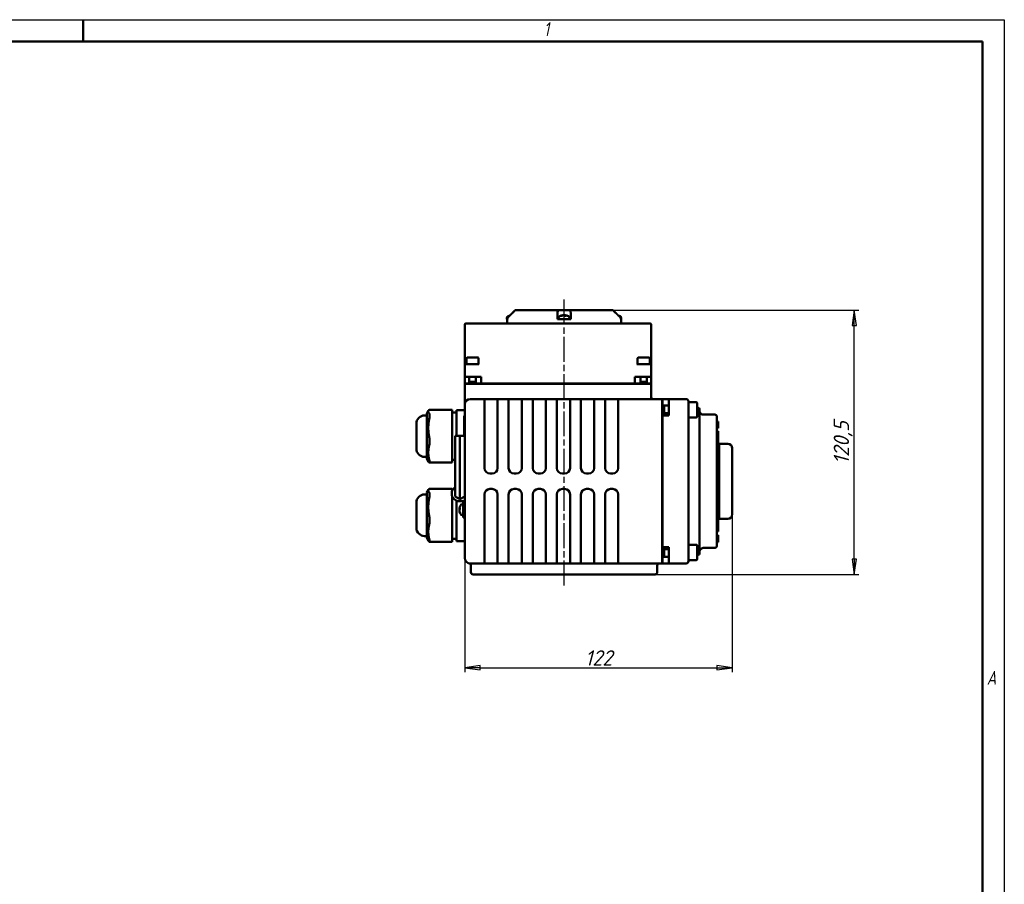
# Model space of a CAD drawing. Header units: millimetres. Extents: x -2878 to 5817, y -195 to 746.
# Tile 5 of 7: x 391 to 840, y 200 to 594. Entities that reach past the tile are written whole.
import ezdxf

# ---------------------------------------------------------------- set-up
doc = ezdxf.new("R2010")
doc.units = ezdxf.units.MM
doc.header["$LTSCALE"] = 2
doc.linetypes.add('CHAIN', pattern=[0.7087, 0.4724, -0.0591, 0.1181, -0.0591])
for name, color, linetype, lineweight in [('Видимый контур (ГОСТ)', 7, 'Continuous', 50), ('Кромка (ГОСТ)', 7, 'Continuous', 50), ('Линия резьбы (ГОСТ)', 7, 'Continuous', 25), ('Осевая линия (ГОСТ)', 7, 'Continuous', 25), ('Размер (ГОСТ)', 7, 'Continuous', 25)]:
    doc.layers.add(name, color=color, linetype=linetype, lineweight=lineweight)
doc.styles.add('Альтернативный текст (ГОСТ)', font='arial.ttf', dxfattribs={"width": 0.8})
doc.styles.add('Обычный текст (ГОСТ)', font='GOST Common Italic.ttf')
doc.dimstyles.new('Обычный (ГОСТ)', dxfattribs={"dimscale": 2, "dimtxt": 3.5, "dimasz": 3.5, "dimexe": 1, "dimexo": 0, "dimgap": 0.5, "dimtad": 1, "dimtxsty": 'Обычный текст (ГОСТ)', "dimblk": 'Filled-1', "dimcen": 0.09, "dimdle": 15, "dimclrd": 256, "dimclre": 256, "dimclrt": 256, "dimazin": 2, "dimtfac": 0.714286, "dimtdec": 3, "dimtmove": 0, "dimatfit": 3, "dimfxl": 1, "dimtolj": 1, "dimlwd": 25, "dimlwe": 25, "dimarcsym": 0})

# ---------------------------------------------------------------- blocks, each defined once
blk = doc.blocks.new('Рамки ГОСТ - Рамка')
at = {"layer": 'Кромка (ГОСТ)', "lineweight": 25}
for p, q in [((0, 297), (420, 297)), ((420, 297), (420, 0))]:
    blk.add_line(p, q, dxfattribs=at)
at = {"layer": 'Кромка (ГОСТ)'}
for p, q in [((210, 292), (210, 297)), ((415, 292), (20, 292)), ((415, 5), (415, 292))]:
    blk.add_line(p, q, dxfattribs=at)
at = {"layer": 'Кромка (ГОСТ)', "char_height": 3.17, "attachment_point": 1, "style": 'Альтернативный текст (ГОСТ)'}
for s, insert, width in [('\\fGOST Common|b0|i1;{\\H3.1700;1}', (315.02, 296.44), 5.2327), ('\\fGOST Common|b0|i1;{\\H3.1700;A}', (416, 148.5), 5.0704)]:
    blk.add_mtext(s, dxfattribs=dict(at, insert=insert, width=width))
blk = doc.blocks.new('Filled-1')
at = {"color": 0}
for p, q in [((0, 0), (-1, 0.143)), ((-1, 0.143), (-1, -0.143)), ((-1, 0), (0, 0)), ((-1, -0.143), (0, 0))]:
    blk.add_line(p, q, dxfattribs=at)
at = {"color": 0, "flags": 128}
blk.add_lwpolyline([(-1, -0.143), (0, 0), (-1, 0.143), (-1, -0.143)], dxfattribs=at)
at = {"color": 0}
blk.add_solid([(-1, -0.143), (0, 0), (-1, 0.143), (-1, -0.143)], dxfattribs=at)
blk = doc.blocks.new('*D11')
at = {"layer": 'Defpoints', "color": 0, "linetype": 'Continuous', "transparency": 16777216}
for p in [(715.95, 368.39), (593.95, 348.47), (715.95, 298.39)]:
    blk.add_point(p, dxfattribs=at)
at = {"layer": 'Размер (ГОСТ)', "linetype": 'Continuous', "lineweight": 25, "transparency": 16777216}
for p, q in [((715.95, 368.39), (715.95, 296.39)), ((593.95, 348.47), (593.95, 296.39)), ((600.95, 298.39), (708.95, 298.39))]:
    blk.add_line(p, q, dxfattribs=at)
at = {"layer": 'Размер (ГОСТ)', "linetype": 'Continuous', "lineweight": 25, "transparency": 16777216, "xscale": 7, "yscale": 7, "zscale": 7, "rotation": 180}
blk.add_blockref('Filled-1', (593.95, 298.39), dxfattribs=at)
at = {"layer": 'Размер (ГОСТ)', "linetype": 'Continuous', "lineweight": 25, "transparency": 16777216, "xscale": 7, "yscale": 7, "zscale": 7}
blk.add_blockref('Filled-1', (715.95, 298.39), dxfattribs=at)
at = {"layer": 'Размер (ГОСТ)', "linetype": 'Continuous', "lineweight": 25, "transparency": 16777216, "insert": (648.77, 306.39), "char_height": 7, "attachment_point": 1, "style": 'Обычный текст (ГОСТ)'}
blk.add_mtext('\\A1;122', dxfattribs=at)
blk = doc.blocks.new('*D12')
at = {"layer": 'Defpoints', "color": 0, "linetype": 'Continuous', "transparency": 16777216}
for p in [(661.59, 461.47), (771.59, 461.47), (680.76, 340.97)]:
    blk.add_point(p, dxfattribs=at)
at = {"layer": 'Размер (ГОСТ)', "linetype": 'Continuous', "lineweight": 25, "transparency": 16777216}
for p, q in [((661.59, 461.47), (773.59, 461.47)), ((771.59, 347.97), (771.59, 454.47)), ((680.76, 340.97), (773.59, 340.97))]:
    blk.add_line(p, q, dxfattribs=at)
at = {"layer": 'Размер (ГОСТ)', "linetype": 'Continuous', "lineweight": 25, "transparency": 16777216, "xscale": 7, "yscale": 7, "zscale": 7}
for p, rotation in [((771.59, 461.47), 90), ((771.59, 340.97), 270)]:
    blk.add_blockref('Filled-1', p, dxfattribs=dict(at, rotation=rotation))
at = {"layer": 'Размер (ГОСТ)', "linetype": 'Continuous', "lineweight": 25, "transparency": 16777216, "insert": (762.19, 391.26), "char_height": 7, "attachment_point": 1, "rotation": 90, "style": 'Обычный текст (ГОСТ)'}
blk.add_mtext('\\A1;120,5', dxfattribs=at)

msp = doc.modelspace()

# ---------------------------------------------------------------- linework, layer by layer
at = {"layer": 'Видимый контур (ГОСТ)'}
for p, q in [((614.443, 458.98), (614.31, 458.98)), ((616.921, 461.473), (616.921, 461.473)), ((616.921, 461.473), (636.531, 461.473)), ((636.258, 457.559), (636.258, 458.266)), ((636.531, 461.473), (641.984, 461.473)), ((638.178, 458.98), (637.878, 458.98)), ((638.828, 459.201), (638.831, 459.17)), ((639.65, 459.201), (639.631, 458.986)), ((640.198, 458.98), (639.639, 458.98)), ((641.984, 461.473), (661.59, 461.473)), ((642.258, 458.266), (642.258, 457.559)), ((593.951, 454.973), (593.951, 437.873)), ((601.936, 455.473), (594.451, 455.473)), ((670.967, 455.473), (601.936, 455.473)), ((613.17, 457.873), (613.17, 457.473)), ((613.17, 457.473), (613.264, 457.473)), ((613.255, 455.473), (613.255, 457.473)), ((613.264, 457.473), (613.429, 457.473)), ((613.429, 457.559), (613.429, 457.473)), ((636.258, 457.473), (636.258, 457.559)), ((636.258, 457.473), (638.559, 457.473)), ((636.739, 457.873), (636.739, 457.473)), ((638.559, 457.473), (639.916, 457.473)), ((639.916, 457.473), (642.258, 457.473)), ((641.739, 457.873), (641.739, 457.473)), ((642.258, 457.559), (642.258, 457.473)), ((665.082, 457.473), (665.082, 457.559)), ((665.082, 457.473), (665.245, 457.473)), ((665.245, 457.473), (665.34, 457.473)), ((665.255, 455.473), (665.255, 457.473)), ((665.34, 457.873), (665.34, 457.473)), ((678.451, 455.473), (670.967, 455.473)), ((678.951, 437.873), (678.951, 454.973)), ((593.951, 437.873), (593.951, 436.373)), ((593.951, 436.373), (593.951, 431.073)), ((594.451, 436.873), (594.951, 436.873)), ((594.777, 439.573), (594.777, 436.873)), ((596.528, 436.873), (594.951, 436.873)), ((595.077, 439.873), (599.977, 439.873)), ((596.528, 436.873), (598.525, 436.873)), ((600.432, 436.873), (598.525, 436.873)), ((600.277, 439.573), (600.277, 437.024)), ((674.528, 436.873), (672.471, 436.873)), ((672.777, 439.573), (672.777, 436.953)), ((673.077, 439.873), (677.977, 439.873)), ((674.528, 436.873), (676.525, 436.873)), ((677.951, 436.873), (676.525, 436.873)), ((677.951, 436.873), (678.451, 436.873)), ((678.277, 439.573), (678.277, 436.873)), ((678.951, 436.373), (678.951, 437.873)), ((678.951, 431.073), (678.951, 436.373)), ((594.951, 431.073), (593.951, 431.073)), ((593.951, 428.073), (593.951, 431.073)), ((594.951, 431.073), (601.451, 431.073)), ((596.027, 431.073), (596.027, 427.973)), ((599.027, 431.073), (599.027, 427.973)), ((601.451, 428.073), (601.451, 431.073)), ((671.451, 428.073), (671.451, 431.073)), ((671.451, 431.073), (677.951, 431.073)), ((674.027, 431.073), (674.027, 427.973)), ((677.027, 431.073), (677.027, 427.973)), ((678.951, 431.073), (677.951, 431.073)), ((678.951, 428.073), (678.951, 431.073)), ((593.951, 428.073), (596.027, 428.073)), ((593.951, 427.973), (677.951, 427.973)), ((593.951, 418.473), (593.951, 427.973)), ((596.027, 428.873), (599.027, 428.873)), ((599.027, 428.073), (601.451, 428.073)), ((601.451, 428.073), (671.451, 428.073)), ((623.196, 427.973), (623.196, 428.073)), ((657.682, 427.973), (657.682, 428.073)), ((671.451, 428.073), (674.027, 428.073)), ((674.027, 428.873), (677.027, 428.873)), ((677.027, 428.073), (678.951, 428.073)), ((677.951, 427.973), (678.951, 427.973)), ((678.951, 421.973), (678.951, 427.973)), ((593.951, 418.473), (593.951, 401.937)), ((602.951, 420.973), (596.451, 420.973)), ((602.951, 420.973), (608.951, 420.973)), ((602.951, 420.973), (602.951, 420.241)), ((602.951, 403.705), (602.951, 420.241)), ((613.951, 420.973), (608.951, 420.973)), ((608.951, 420.241), (608.951, 420.973)), ((608.951, 420.241), (608.951, 403.705)), ((613.951, 420.973), (619.951, 420.973)), ((613.951, 420.973), (613.951, 420.241)), ((613.951, 403.705), (613.951, 420.241)), ((624.951, 420.973), (619.951, 420.973)), ((619.951, 420.241), (619.951, 420.973)), ((619.951, 420.241), (619.951, 403.705)), ((624.951, 420.973), (630.951, 420.973)), ((624.951, 420.973), (624.951, 420.241)), ((624.951, 403.705), (624.951, 420.241)), ((635.951, 420.973), (630.951, 420.973)), ((630.951, 420.241), (630.951, 420.973)), ((630.951, 420.241), (630.951, 403.705)), ((635.951, 420.973), (641.951, 420.973)), ((635.951, 420.973), (635.951, 420.241)), ((635.951, 403.705), (635.951, 420.241)), ((646.951, 420.973), (641.951, 420.973)), ((641.951, 420.241), (641.951, 420.973)), ((641.951, 420.241), (641.951, 403.705)), ((646.951, 420.973), (652.951, 420.973)), ((646.951, 420.973), (646.951, 420.241)), ((646.951, 403.705), (646.951, 420.241)), ((657.951, 420.973), (652.951, 420.973)), ((652.951, 420.241), (652.951, 420.973)), ((652.951, 420.241), (652.951, 403.705)), ((663.951, 420.973), (657.951, 420.973)), ((657.951, 420.973), (657.951, 420.241)), ((657.951, 403.705), (657.951, 420.241)), ((683.951, 420.973), (663.951, 420.973)), ((663.951, 418.473), (663.951, 420.973)), ((663.951, 418.473), (663.951, 389.473)), ((683.951, 420.973), (683.951, 418.473)), ((683.951, 418.473), (683.951, 348.473)), ((687.051, 418.016), (683.951, 418.016)), ((684.051, 420.973), (687.051, 420.973)), ((684.051, 420.973), (684.051, 418.016)), ((684.951, 418.016), (684.951, 414.47)), ((687.051, 418.473), (687.051, 420.973)), ((694.951, 420.973), (687.051, 420.973)), ((687.051, 418.473), (687.051, 413.473)), ((695.951, 419.973), (695.951, 418.473)), ((699.551, 419.516), (695.951, 419.516)), ((695.951, 348.473), (695.951, 418.473)), ((699.951, 419.116), (699.951, 412.916)), ((576.614, 413.508), (575.664, 413.508)), ((576.614, 414.334), (577.428, 415.691)), ((576.614, 414.334), (576.614, 393.718)), ((588.251, 416.092), (577.826, 416.092)), ((588.251, 416.092), (588.251, 416.005)), ((588.251, 414.536), (588.251, 416.005)), ((590.151, 414.787), (588.251, 414.787)), ((588.251, 414.536), (588.251, 411.424)), ((590.151, 415.903), (590.151, 415.894)), ((593.951, 415.903), (590.151, 415.903)), ((590.151, 415.417), (590.151, 415.894)), ((590.151, 415.417), (590.151, 412.799)), ((593.751, 404.177), (593.751, 413.323)), ((593.951, 413.323), (593.751, 413.323)), ((684.051, 414.016), (683.951, 414.016)), ((684.051, 414.47), (684.051, 413.473)), ((687.051, 414.47), (684.051, 414.47)), ((684.051, 413.473), (687.051, 413.473)), ((684.051, 413.473), (684.051, 353.473)), ((700.451, 416.973), (699.951, 416.973)), ((700.951, 416.473), (700.951, 416.044)), ((700.951, 410.54), (700.951, 416.044)), ((707.951, 413.862), (702.951, 413.862)), ((571.864, 398.345), (571.864, 409.708)), ((588.251, 404.108), (588.251, 411.424)), ((590.151, 405.672), (590.151, 412.799)), ((593.651, 408.352), (593.651, 410.254)), ((593.651, 410.254), (593.751, 410.254)), ((699.551, 412.516), (695.951, 412.516)), ((700.951, 410.54), (700.951, 410.045)), ((700.951, 356.901), (700.951, 410.045)), ((708.951, 412.862), (708.951, 412.673)), ((708.951, 392.302), (708.951, 412.673)), ((708.951, 410.766), (709.451, 410.766)), ((708.951, 410.756), (709.451, 410.756)), ((709.451, 410.766), (709.451, 410.756)), ((709.451, 410.756), (709.451, 410.343)), ((709.451, 410.343), (709.451, 409.2)), ((709.451, 409.2), (709.451, 408.043)), ((589.565, 404.176), (591.758, 404.188)), ((589.565, 388.238), (589.565, 404.176)), ((590.151, 405.672), (590.151, 404.179)), ((591.758, 404.188), (593.951, 404.176)), ((591.758, 388.25), (591.758, 404.188)), ((593.651, 407.423), (593.651, 408.352)), ((593.651, 407.142), (593.651, 407.423)), ((593.651, 407.142), (593.751, 407.142)), ((593.751, 405.315), (593.651, 405.315)), ((593.651, 405.315), (593.651, 404.806)), ((593.651, 404.806), (593.651, 404.334)), ((593.751, 404.334), (593.651, 404.334)), ((593.651, 404.334), (593.651, 404.326)), ((593.751, 404.326), (593.651, 404.326)), ((593.651, 404.326), (593.651, 404.177)), ((683.951, 404.886), (684.051, 404.886)), ((708.951, 407.649), (709.451, 407.649)), ((708.951, 407.639), (709.451, 407.639)), ((708.951, 406.315), (709.451, 406.315)), ((708.951, 404.226), (709.451, 404.226)), ((709.451, 408.043), (709.451, 407.649)), ((709.451, 407.649), (709.451, 407.639)), ((709.451, 404.226), (709.451, 406.315)), ((709.451, 404.226), (709.451, 402.618)), ((588.251, 404.108), (588.251, 399.445)), ((593.951, 401.937), (593.951, 365.008)), ((602.951, 403.705), (602.951, 401.937)), ((602.951, 389.473), (602.951, 401.937)), ((608.951, 401.937), (608.951, 403.705)), ((608.951, 401.937), (608.951, 389.473)), ((613.951, 403.705), (613.951, 401.937)), ((613.951, 389.473), (613.951, 401.937)), ((619.951, 401.937), (619.951, 403.705)), ((619.951, 401.937), (619.951, 389.473)), ((624.951, 403.705), (624.951, 401.937)), ((624.951, 389.473), (624.951, 401.937)), ((630.951, 401.937), (630.951, 403.705)), ((630.951, 401.937), (630.951, 389.473)), ((635.951, 403.705), (635.951, 401.937)), ((635.951, 389.473), (635.951, 401.937)), ((641.951, 401.937), (641.951, 403.705)), ((641.951, 401.937), (641.951, 389.473)), ((646.951, 403.705), (646.951, 401.937)), ((646.951, 389.473), (646.951, 401.937)), ((652.951, 401.937), (652.951, 403.705)), ((652.951, 401.937), (652.951, 389.473)), ((657.951, 403.705), (657.951, 401.937)), ((657.951, 389.473), (657.951, 401.937)), ((708.951, 402.618), (709.451, 402.618)), ((708.951, 402.475), (709.451, 402.475)), ((709.451, 402.618), (709.451, 402.475)), ((709.451, 397.774), (709.451, 402.475)), ((709.951, 394.774), (709.951, 400.558)), ((709.951, 400.558), (713.951, 400.558)), ((588.251, 393.598), (588.251, 399.445)), ((708.951, 397.774), (709.451, 397.774)), ((709.451, 399.475), (709.951, 399.475)), ((709.451, 369.172), (709.451, 397.774)), ((715.951, 398.558), (715.951, 368.388)), ((576.614, 394.545), (575.664, 394.545)), ((576.614, 393.718), (577.428, 392.361)), ((588.251, 391.961), (577.826, 391.961)), ((588.251, 393.598), (588.251, 391.961)), ((589.565, 393.266), (588.251, 393.266)), ((708.951, 374.644), (708.951, 392.302)), ((709.451, 394.774), (709.951, 394.774)), ((709.951, 372.172), (709.951, 394.774)), ((589.565, 388.238), (589.565, 376.573)), ((591.758, 388.25), (591.758, 375.306)), ((606.451, 386.973), (605.451, 386.973)), ((617.451, 386.973), (616.451, 386.973)), ((628.451, 386.973), (627.451, 386.973)), ((639.451, 386.973), (638.451, 386.973)), ((650.451, 386.973), (649.451, 386.973)), ((661.451, 386.973), (660.451, 386.973)), ((576.614, 377.445), (575.664, 377.445)), ((576.614, 378.271), (577.428, 379.628)), ((576.614, 378.271), (576.614, 357.655)), ((588.251, 380.029), (577.826, 380.029)), ((588.001, 377.808), (588.001, 377.896)), ((588.251, 380.029), (588.251, 379.942)), ((588.251, 379.181), (588.251, 379.942)), ((602.951, 365.008), (602.951, 377.473)), ((605.451, 379.973), (606.451, 379.973)), ((608.951, 377.473), (608.951, 365.008)), ((613.951, 365.008), (613.951, 377.473)), ((616.451, 379.973), (617.451, 379.973)), ((619.951, 377.473), (619.951, 365.008)), ((624.951, 365.008), (624.951, 377.473)), ((627.451, 379.973), (628.451, 379.973)), ((630.951, 377.473), (630.951, 365.008)), ((635.951, 365.008), (635.951, 377.473)), ((638.451, 379.973), (639.451, 379.973)), ((641.951, 377.473), (641.951, 365.008)), ((646.951, 365.008), (646.951, 377.473)), ((649.451, 379.973), (650.451, 379.973)), ((652.951, 377.473), (652.951, 365.008)), ((657.951, 365.008), (657.951, 377.473)), ((660.451, 379.973), (661.451, 379.973)), ((663.951, 377.473), (663.951, 348.473)), ((571.864, 362.282), (571.864, 373.645)), ((588.251, 376.522), (588.251, 375.361)), ((588.251, 368.045), (588.251, 375.361)), ((589.565, 376.573), (591.758, 375.306)), ((590.151, 369.609), (590.151, 374.626)), ((593.951, 374.378), (591.431, 374.378)), ((593.951, 376.573), (591.758, 375.306)), ((592.851, 373.006), (593.251, 373.006)), ((593.251, 370.506), (593.251, 374.378)), ((708.951, 354.273), (708.951, 374.644)), ((590.151, 369.609), (590.151, 364.868)), ((591.526, 370.859), (591.744, 370.84)), ((591.526, 370.152), (591.531, 370.153)), ((591.744, 371.178), (591.744, 370.553)), ((591.744, 369.237), (591.744, 369.091)), ((593.251, 370.506), (593.251, 367.006)), ((708.951, 369.172), (709.451, 369.172)), ((709.451, 372.172), (709.951, 372.172)), ((709.451, 364.471), (709.451, 369.172)), ((709.951, 366.388), (709.951, 372.172)), ((588.251, 368.045), (588.251, 363.382)), ((590.151, 358.219), (590.151, 364.868)), ((592.851, 368.006), (593.251, 368.006)), ((593.951, 367.006), (593.251, 367.006)), ((593.951, 365.008), (593.951, 348.473)), ((602.951, 365.008), (602.951, 363.241)), ((608.951, 363.241), (608.951, 365.008)), ((613.951, 365.008), (613.951, 363.241)), ((619.951, 363.241), (619.951, 365.008)), ((624.951, 365.008), (624.951, 363.241)), ((630.951, 363.241), (630.951, 365.008)), ((635.951, 365.008), (635.951, 363.241)), ((641.951, 363.241), (641.951, 365.008)), ((646.951, 365.008), (646.951, 363.241)), ((652.951, 363.241), (652.951, 365.008)), ((657.951, 365.008), (657.951, 363.241)), ((708.951, 364.471), (709.451, 364.471)), ((708.951, 364.328), (709.451, 364.328)), ((709.451, 367.471), (709.951, 367.471)), ((709.451, 364.471), (709.451, 364.328)), ((709.451, 364.328), (709.451, 362.72)), ((709.951, 366.388), (713.951, 366.388)), ((588.251, 357.535), (588.251, 363.382)), ((602.951, 346.705), (602.951, 363.241)), ((608.951, 363.241), (608.951, 346.705)), ((613.951, 346.705), (613.951, 363.241)), ((619.951, 363.241), (619.951, 346.705)), ((624.951, 346.705), (624.951, 363.241)), ((630.951, 363.241), (630.951, 346.705)), ((635.951, 346.705), (635.951, 363.241)), ((641.951, 363.241), (641.951, 346.705)), ((646.951, 346.705), (646.951, 363.241)), ((652.951, 363.241), (652.951, 346.705)), ((657.951, 346.705), (657.951, 363.241)), ((683.951, 362.06), (684.051, 362.06)), ((708.951, 362.72), (709.451, 362.72)), ((708.951, 360.631), (709.451, 360.631)), ((709.451, 360.631), (709.451, 362.72)), ((576.614, 358.482), (575.664, 358.482)), ((576.614, 357.655), (577.428, 356.298)), ((588.251, 355.898), (577.826, 355.898)), ((588.251, 357.535), (588.251, 355.898)), ((590.151, 357.203), (588.251, 357.203)), ((590.151, 358.219), (590.151, 356.086)), ((593.951, 356.086), (590.151, 356.086)), ((700.951, 356.901), (700.951, 356.406)), ((700.951, 350.902), (700.951, 356.406)), ((708.951, 358.827), (709.451, 358.827)), ((708.951, 358.421), (709.451, 358.421)), ((708.951, 355.701), (709.451, 355.701)), ((709.451, 358.827), (709.451, 358.421)), ((709.451, 358.421), (709.451, 357.264)), ((709.451, 357.264), (709.451, 356.109)), ((709.451, 356.109), (709.451, 355.701)), ((684.051, 353.016), (683.951, 353.016)), ((684.051, 353.473), (684.051, 352.511)), ((684.051, 353.473), (687.051, 353.473)), ((684.051, 352.511), (687.051, 352.511)), ((684.951, 352.511), (684.951, 349.016)), ((687.051, 353.473), (687.051, 348.473)), ((699.551, 354.516), (695.951, 354.516)), ((699.951, 354.116), (699.951, 347.916)), ((700.951, 350.902), (700.951, 350.473)), ((702.951, 353.084), (707.951, 353.084)), ((708.951, 354.273), (708.951, 354.084)), ((596.451, 345.973), (602.951, 345.973)), ((602.951, 346.705), (602.951, 345.973)), ((608.951, 345.986), (602.951, 345.986)), ((608.951, 345.973), (602.951, 345.973)), ((608.951, 345.973), (608.951, 346.705)), ((608.951, 345.973), (613.951, 345.973)), ((613.951, 346.705), (613.951, 345.973)), ((619.951, 345.986), (613.951, 345.986)), ((619.951, 345.973), (613.951, 345.973)), ((619.951, 345.973), (619.951, 346.705)), ((619.951, 345.973), (624.951, 345.973)), ((624.951, 346.705), (624.951, 345.973)), ((630.951, 345.986), (624.951, 345.986)), ((630.951, 345.973), (624.951, 345.973)), ((630.951, 345.973), (630.951, 346.705)), ((630.951, 345.973), (635.951, 345.973)), ((635.951, 346.705), (635.951, 345.973)), ((641.951, 345.986), (635.951, 345.986)), ((641.951, 345.973), (635.951, 345.973)), ((641.951, 345.973), (641.951, 346.705)), ((641.951, 345.973), (646.951, 345.973)), ((646.951, 346.705), (646.951, 345.973)), ((652.951, 345.986), (646.951, 345.986)), ((652.951, 345.973), (646.951, 345.973)), ((652.951, 345.973), (652.951, 346.705)), ((652.951, 345.973), (657.951, 345.973)), ((657.951, 346.705), (657.951, 345.973)), ((663.951, 345.986), (657.951, 345.986)), ((663.951, 345.973), (657.951, 345.973)), ((663.951, 345.973), (663.951, 348.473)), ((663.951, 345.973), (683.951, 345.973)), ((687.051, 349.016), (683.951, 349.016)), ((683.951, 348.473), (683.951, 345.973)), ((684.051, 349.016), (684.051, 345.973)), ((684.051, 345.973), (687.051, 345.973)), ((687.051, 345.973), (687.051, 348.473)), ((687.051, 345.973), (694.951, 345.973)), ((695.951, 348.473), (695.951, 346.973)), ((699.551, 347.516), (695.951, 347.516)), ((699.951, 349.973), (700.451, 349.973)), ((596.755, 345.043), (596.755, 341.973)), ((681.755, 344.973), (681.755, 341.973)), ((680.755, 340.973), (597.755, 340.973))]:
    msp.add_line(p, q, dxfattribs=at)
for centre, radius, start, end in [((614.17, 457.873), 1, 116.26077, 179.99), ((615.67, 454.833), 4.39, 104.93731, 116.26077), ((637.739, 457.873), 1, 116.26077, 179.99), ((639.239, 454.833), 4.39, 96.9847, 116.26077), ((639.239, 454.833), 4.39, 63.73923, 83.0153), ((640.739, 457.873), 1, 0.01, 63.73923), ((662.84, 454.833), 4.39, 63.73923, 75.04998), ((664.34, 457.873), 1, 0.01, 63.73923), ((594.451, 454.973), 0.5, 90, 180), ((678.451, 454.973), 0.5, 0, 90), ((594.451, 436.373), 0.5, 90, 180), ((595.077, 439.573), 0.3, 90, 180), ((599.977, 439.573), 0.3, 0, 90), ((673.077, 439.573), 0.3, 90, 180), ((677.977, 439.573), 0.3, 0, 90), ((678.451, 436.373), 0.5, 0, 90), ((596.451, 418.473), 2.5, 90, 180), ((679.951, 421.973), 1, 180, 270), ((694.951, 419.973), 1, 0, 90), ((699.551, 419.116), 0.4, 0, 90), ((575.664, 409.708), 3.8, 90, 180), ((700.451, 416.473), 0.5, 0, 90), ((707.951, 412.862), 1, 0, 90), ((699.551, 412.916), 0.4, 270, 0), ((713.951, 398.558), 2, 0, 90), ((575.664, 398.345), 3.8, 180, 270), ((605.451, 389.473), 2.5, 180, 270), ((606.451, 389.473), 2.5, 270, 0), ((616.451, 389.473), 2.5, 180, 270), ((617.451, 389.473), 2.5, 270, 0), ((627.451, 389.473), 2.5, 180, 270), ((628.451, 389.473), 2.5, 270, 0), ((638.451, 389.473), 2.5, 180, 270), ((639.451, 389.473), 2.5, 270, 0), ((649.451, 389.473), 2.5, 180, 270), ((650.451, 389.473), 2.5, 270, 0), ((660.451, 389.473), 2.5, 180, 270), ((661.451, 389.473), 2.5, 270, 0), ((575.664, 373.645), 3.8, 90, 180), ((591.431, 377.896), 3.43, 122.9681, 180), ((591.431, 377.808), 3.43, 180, 270), ((605.451, 377.473), 2.5, 90, 180), ((606.451, 377.473), 2.5, 0, 90), ((616.451, 377.473), 2.5, 90, 180), ((617.451, 377.473), 2.5, 0, 90), ((627.451, 377.473), 2.5, 90, 180), ((628.451, 377.473), 2.5, 0, 90), ((638.451, 377.473), 2.5, 90, 180), ((639.451, 377.473), 2.5, 0, 90), ((649.451, 377.473), 2.5, 90, 180), ((650.451, 377.473), 2.5, 0, 90), ((660.451, 377.473), 2.5, 90, 180), ((661.451, 377.473), 2.5, 0, 90), ((592.851, 372.006), 1, 90.01, 153.73923), ((595.891, 370.506), 4.39, 153.73923, 164.0684), ((595.891, 370.506), 4.39, 195.9316, 206.26077), ((592.851, 369.006), 1, 206.26077, 269.99), ((713.951, 368.388), 2, 270, 0), ((575.664, 362.282), 3.8, 180, 270), ((699.551, 354.116), 0.4, 0, 90), ((700.451, 350.473), 0.5, 270, 0), ((707.951, 354.084), 1, 270, 0), ((596.451, 348.473), 2.5, 180, 270), ((682.755, 344.973), 1, 90, 180), ((694.951, 346.973), 1, 270, 0), ((699.551, 347.916), 0.4, 270, 0), ((597.755, 341.973), 1, 180, 270), ((680.755, 341.973), 1, 270, 0)]:
    msp.add_arc(centre, radius, start, end, dxfattribs=at)
for centre, major_axis, ratio, start_param, end_param in [((615.736, 454.847), (-0.917, 4.29), 0.9089145, 0.0762344, 0.1446538), ((639.305, 454.847), (-0.919, 4.29), 0.909239, 6.195237, 6.4274393), ((639.147, 454.847), (0.669, 4.336), 0.8207838, 0.230371, 0.4625733), ((639.387, 454.847), (-0.419, 4.367), 0.4070484, 5.9076553, 6.1398576), ((639.091, 454.847), (0.419, 4.367), 0.4070484, 0.1433277, 0.1502936), ((639.331, 454.847), (-0.669, 4.336), 0.8207838, 6.0097465, 6.0528143), ((639.106, 454.847), (0.463, 4.362), 0.564551, 6.0065292, 6.2387315), ((639.173, 454.847), (0.919, 4.29), 0.909239, 0.0809824, 0.0879483), ((703.136, 407.743), (0.261, -6.117), 0.5390567, 3.1184719, 3.1184995), ((595.877, 370.478), (-3.906, 1.997), 0.9814972, 0.1910005, 0.3607135), ((595.877, 370.354), (-4.368, 0.407), 0.3449315, 5.9788098, 6.211012), ((595.877, 370.562), (-4.253, -1.075), 0.9345727, 5.9469399, 5.9469603), ((595.877, 370.346), (-4.37, 0.388), 0.170491, 0.1194678, 0.2891807), ((595.877, 370.665), (-4.37, -0.388), 0.170491, 5.9315152, 6.1637175), ((595.877, 370.45), (-4.253, 1.075), 0.9345727, 0.336225, 0.5684273), ((595.877, 370.533), (-3.906, -1.997), 0.9814972, 5.9224718, 6.1546741), ((703.336, 363.2), (-0.467, -10.114), 0.4186637, 0.0193638, 0.0194828)]:
    msp.add_ellipse(centre, major_axis=major_axis, ratio=ratio, start_param=start_param, end_param=end_param, dxfattribs=at)
for points, knots in [([(613.724, 458.266), (613.724, 458.266), (613.723, 458.265), (613.635, 458.178), (613.553, 458.055), (613.458, 457.827), (613.429, 457.682), (613.429, 457.559)], [-0.074150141, -0.074150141, -0.074150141, -0.074150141, -0.074012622, -0.074012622, -0.036942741, -0.036942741, 0, 0, 0, 0]), ([(616.921, 461.473), (616.634, 461.173), (616.336, 460.866), (616.052, 460.579), (615.928, 460.455), (615.8, 460.327), (615.67, 460.198)], [-0.12159309, -0.12159309, -0.12159309, -0.12159309, 0, 0, 0, 0.05284171, 0.05284171, 0.05284171, 0.05284171]), ([(615.67, 460.198), (615.8, 460.327), (615.928, 460.455), (616.336, 460.866), (616.634, 461.173), (616.921, 461.473)], [1.13553758, 1.13553758, 1.13553758, 1.13553758, 1.18828561, 1.18828561, 1.30987869, 1.30987869, 1.30987869, 1.30987869]), ([(636.258, 460.198), (636.258, 460.327), (636.266, 460.455), (636.319, 460.866), (636.4, 461.173), (636.531, 461.473)], [1.13553758, 1.13553758, 1.13553758, 1.13553758, 1.18828561, 1.18828561, 1.30987869, 1.30987869, 1.30987869, 1.30987869]), ([(638.828, 459.201), (638.828, 459.201), (638.827, 459.201), (638.822, 459.202), (638.814, 459.201), (638.79, 459.2), (638.775, 459.198), (638.75, 459.196), (638.742, 459.195), (638.733, 459.194)], [0.009331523, 0.009331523, 0.009331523, 0.009331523, 0.012211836, 0.012211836, 0.018306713, 0.018306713, 0.02440159, 0.02440159, 0.027283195, 0.027283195, 0.027283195, 0.027283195]), ([(638.986, 459.194), (639.003, 459.196), (639.023, 459.198), (639.066, 459.2), (639.088, 459.201), (639.128, 459.202), (639.148, 459.201), (639.184, 459.2), (639.2, 459.198), (639.217, 459.196), (639.222, 459.195), (639.226, 459.194)], [0, 0, 0, 0, 0.006105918, 0.006105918, 0.012211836, 0.012211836, 0.018306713, 0.018306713, 0.02440159, 0.02440159, 0.027283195, 0.027283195, 0.027283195, 0.027283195]), ([(639.492, 459.194), (639.475, 459.196), (639.455, 459.198), (639.412, 459.2), (639.39, 459.201), (639.35, 459.202), (639.33, 459.201), (639.294, 459.2), (639.278, 459.198), (639.261, 459.196), (639.256, 459.195), (639.252, 459.194)], [0, 0, 0, 0, 0.006108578, 0.006108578, 0.012217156, 0.012217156, 0.018309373, 0.018309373, 0.02440159, 0.02440159, 0.027283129, 0.027283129, 0.027283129, 0.027283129]), ([(639.678, 459.194), (639.667, 459.196), (639.658, 459.198), (639.649, 459.2), (639.649, 459.201), (639.656, 459.202), (639.664, 459.201), (639.688, 459.2), (639.703, 459.198), (639.728, 459.196), (639.736, 459.195), (639.745, 459.194)], [0, 0, 0, 0, 0.006105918, 0.006105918, 0.012211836, 0.012211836, 0.018306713, 0.018306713, 0.02440159, 0.02440159, 0.027283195, 0.027283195, 0.027283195, 0.027283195]), ([(641.984, 461.473), (642.115, 461.173), (642.197, 460.866), (642.233, 460.579), (642.249, 460.455), (642.257, 460.327), (642.258, 460.198)], [-0.12159309, -0.12159309, -0.12159309, -0.12159309, 0, 0, 0, 0.05284171, 0.05284171, 0.05284171, 0.05284171]), ([(662.84, 460.198), (662.71, 460.327), (662.582, 460.455), (662.175, 460.866), (661.876, 461.173), (661.59, 461.473)], [1.13553758, 1.13553758, 1.13553758, 1.13553758, 1.18828561, 1.18828561, 1.30987869, 1.30987869, 1.30987869, 1.30987869]), ([(665.082, 457.559), (665.082, 457.682), (665.053, 457.827), (664.958, 458.055), (664.875, 458.178), (664.787, 458.265), (664.787, 458.266), (664.787, 458.266)], [-0.59454155, -0.59454155, -0.59454155, -0.59454155, -0.557598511, -0.557598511, -0.520528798, -0.520528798, -0.520391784, -0.520391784, -0.520391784, -0.520391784]), ([(600.277, 437.024), (600.277, 436.969), (600.254, 436.926), (600.184, 436.882), (600.147, 436.873), (600.103, 436.873)], [-0.25404492, -0.25404492, -0.25404492, -0.25404492, -0.210157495, -0.210157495, -0.179187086, -0.179187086, -0.179187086, -0.179187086]), ([(672.879, 436.873), (672.875, 436.873), (672.87, 436.873), (672.809, 436.877), (672.777, 436.907), (672.777, 436.953)], [-0.597492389, -0.597492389, -0.597492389, -0.597492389, -0.593500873, -0.593500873, -0.540591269, -0.540591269, -0.540591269, -0.540591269]), ([(577.683, 411.424), (577.754, 411.776), (577.815, 412.139), (577.901, 412.849), (577.923, 413.188), (577.923, 413.734), (577.901, 413.985), (577.815, 414.344), (577.754, 414.465), (577.683, 414.536)], [-2.27895386, -2.27895386, -2.27895386, -2.27895386, -2.16691501, -2.16691501, -2.04196653, -2.04196653, -1.91701805, -1.91701805, -1.8049792, -1.8049792, -1.8049792, -1.8049792]), ([(700.951, 415.863), (700.951, 415.862), (700.951, 415.862), (700.951, 415.861), (700.951, 415.861), (700.951, 415.859), (700.951, 415.859), (700.951, 415.857), (700.951, 415.856), (700.951, 415.855), (700.951, 415.854), (700.951, 415.851), (700.951, 415.849), (700.951, 415.843), (700.952, 415.838), (700.952, 415.82), (700.952, 415.807), (700.954, 415.753), (700.957, 415.713), (700.972, 415.553), (700.995, 415.433), (701.086, 415.109), (701.181, 414.908), (701.418, 414.563), (701.56, 414.411), (701.884, 414.157), (702.072, 414.054), (702.453, 413.915), (702.65, 413.875), (702.881, 413.863), (702.916, 413.862), (702.951, 413.862)], [0, 0, 0, 0, 0.00088698, 0.00088698, 0.00155676, 0.00155676, 0.00189225, 0.00189225, 0.00216751, 0.00216751, 0.00247239, 0.00247239, 0.003021, 0.003021, 0.00436181, 0.00436181, 0.00838014, 0.00838014, 0.02043762, 0.02043762, 0.05674137, 0.05674137, 0.12159055, 0.12159055, 0.18240977, 0.18240977, 0.24519279, 0.24519279, 0.30407927, 0.30407927, 0.3146281, 0.3146281, 0.3146281, 0.3146281]), ([(577.683, 399.445), (577.754, 399.727), (577.815, 400.059), (577.901, 400.816), (577.923, 401.247), (577.923, 402.065), (577.901, 402.518), (577.815, 403.363), (577.754, 403.756), (577.683, 404.108)], [-2.27895386, -2.27895386, -2.27895386, -2.27895386, -2.16691501, -2.16691501, -2.04196653, -2.04196653, -1.91701805, -1.91701805, -1.8049792, -1.8049792, -1.8049792, -1.8049792]), ([(577.683, 392.047), (577.754, 391.977), (577.815, 391.946), (577.901, 391.993), (577.923, 392.085), (577.923, 392.357), (577.901, 392.559), (577.815, 393.045), (577.754, 393.317), (577.683, 393.598)], [-2.27895386, -2.27895386, -2.27895386, -2.27895386, -2.16691501, -2.16691501, -2.04196653, -2.04196653, -1.91701805, -1.91701805, -1.8049792, -1.8049792, -1.8049792, -1.8049792]), ([(577.683, 375.361), (577.754, 375.713), (577.815, 376.076), (577.901, 376.786), (577.923, 377.125), (577.923, 377.671), (577.901, 377.922), (577.815, 378.281), (577.754, 378.402), (577.683, 378.473)], [-2.27895386, -2.27895386, -2.27895386, -2.27895386, -2.16691501, -2.16691501, -2.04196653, -2.04196653, -1.91701805, -1.91701805, -1.8049792, -1.8049792, -1.8049792, -1.8049792]), ([(591.531, 370.869), (591.529, 370.862), (591.527, 370.858), (591.524, 370.86), (591.523, 370.866), (591.523, 370.883), (591.523, 370.895), (591.525, 370.927), (591.526, 370.946), (591.529, 370.974), (591.53, 370.983), (591.531, 370.993)], [0, 0, 0, 0, 0.006105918, 0.006105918, 0.012211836, 0.012211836, 0.018306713, 0.018306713, 0.02440159, 0.02440159, 0.027283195, 0.027283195, 0.027283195, 0.027283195]), ([(591.531, 370.859), (591.529, 370.84), (591.527, 370.818), (591.524, 370.775), (591.523, 370.753), (591.523, 370.716), (591.523, 370.698), (591.525, 370.669), (591.526, 370.658), (591.529, 370.647), (591.53, 370.644), (591.531, 370.643)], [0, 0, 0, 0, 0.006108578, 0.006108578, 0.012217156, 0.012217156, 0.018309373, 0.018309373, 0.02440159, 0.02440159, 0.027283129, 0.027283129, 0.027283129, 0.027283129]), ([(591.531, 370.153), (591.529, 370.172), (591.527, 370.193), (591.524, 370.237), (591.523, 370.258), (591.523, 370.295), (591.523, 370.313), (591.525, 370.342), (591.526, 370.354), (591.529, 370.364), (591.53, 370.367), (591.531, 370.369)], [0, 0, 0, 0, 0.006105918, 0.006105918, 0.012211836, 0.012211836, 0.018306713, 0.018306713, 0.02440159, 0.02440159, 0.027283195, 0.027283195, 0.027283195, 0.027283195]), ([(591.526, 370.152), (591.526, 370.152), (591.525, 370.152), (591.524, 370.151), (591.523, 370.146), (591.523, 370.129), (591.523, 370.116), (591.525, 370.084), (591.526, 370.065), (591.529, 370.037), (591.53, 370.028), (591.531, 370.018)], [0.005522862, 0.005522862, 0.005522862, 0.005522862, 0.006105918, 0.006105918, 0.012211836, 0.012211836, 0.018306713, 0.018306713, 0.02440159, 0.02440159, 0.027283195, 0.027283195, 0.027283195, 0.027283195]), ([(577.683, 363.382), (577.754, 363.664), (577.815, 363.996), (577.901, 364.753), (577.923, 365.184), (577.923, 366.002), (577.901, 366.455), (577.815, 367.3), (577.754, 367.693), (577.683, 368.045)], [-2.27895386, -2.27895386, -2.27895386, -2.27895386, -2.16691501, -2.16691501, -2.04196653, -2.04196653, -1.91701805, -1.91701805, -1.8049792, -1.8049792, -1.8049792, -1.8049792]), ([(577.683, 355.984), (577.754, 355.914), (577.815, 355.883), (577.901, 355.93), (577.923, 356.022), (577.923, 356.294), (577.901, 356.496), (577.815, 356.982), (577.754, 357.254), (577.683, 357.535)], [-2.27895386, -2.27895386, -2.27895386, -2.27895386, -2.16691501, -2.16691501, -2.04196653, -2.04196653, -1.91701805, -1.91701805, -1.8049792, -1.8049792, -1.8049792, -1.8049792]), ([(702.951, 353.084), (702.768, 353.084), (702.584, 353.058), (702.219, 352.955), (702.037, 352.873), (701.707, 352.661), (701.556, 352.53), (701.299, 352.228), (701.19, 352.053), (701.028, 351.673), (700.976, 351.461), (700.956, 351.222), (700.954, 351.194), (700.953, 351.153), (700.952, 351.139), (700.952, 351.118), (700.952, 351.111), (700.951, 351.101), (700.951, 351.097), (700.951, 351.092), (700.951, 351.09), (700.951, 351.087), (700.951, 351.086), (700.951, 351.085), (700.951, 351.085), (700.951, 351.085), (700.951, 351.085), (700.951, 351.084), (700.951, 351.084), (700.951, 351.084), (700.951, 351.084), (700.951, 351.083), (700.951, 351.083), (700.951, 351.083)], [0, 0, 0, 0, 0.05483759, 0.05483759, 0.11360922, 0.11360922, 0.17234841, 0.17234841, 0.23270895, 0.23270895, 0.29637447, 0.29637447, 0.30470742, 0.30470742, 0.30888225, 0.30888225, 0.31097172, 0.31097172, 0.31201857, 0.31201857, 0.31254837, 0.31254837, 0.31283666, 0.31283666, 0.31289286, 0.31289286, 0.31295234, 0.31295234, 0.31301615, 0.31301615, 0.31314546, 0.31314546, 0.31356498, 0.31356498, 0.31356498, 0.31356498]), ([(596.755, 345.043), (596.755, 345.149), (596.737, 345.256), (596.671, 345.458), (596.621, 345.555), (596.529, 345.678), (596.497, 345.715), (596.431, 345.78), (596.397, 345.809), (596.337, 345.855), (596.311, 345.873), (596.247, 345.913), (596.213, 345.931), (596.163, 345.955), (596.144, 345.963), (596.107, 345.978), (596.092, 345.984), (596.055, 345.996), (596.044, 345.999), (596.019, 346.006), (596.016, 346.006), (596.016, 346.006)], [0, 0, 0, 0, 0.03204727, 0.03204727, 0.06430074, 0.06430074, 0.07941936, 0.07941936, 0.09363595, 0.09363595, 0.10507404, 0.10507404, 0.1224899, 0.1224899, 0.13781419, 0.13781419, 0.16036777, 0.16036777, 0.20647026, 0.20647026, 0.28968248, 0.28968248, 0.28968248, 0.28968248])]:
    msp.add_open_spline(points, degree=3, knots=knots, dxfattribs=at)
for points, weights in [([(615.67, 460.198), (614.735, 459.27), (613.724, 458.266)], [1.00372681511, 1.00417062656, 1.00306073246]), ([(614.538, 459.074), (615.117, 459.649), (615.67, 460.198)], [1.00370622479, 1.00398645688, 1.00372310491]), ([(636.258, 458.266), (636.258, 459.27), (636.258, 460.198)], [1.0030591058, 1.00416849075, 1.00372310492]), ([(642.258, 460.198), (642.258, 459.27), (642.258, 458.266)], [1.00372365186, 1.00416831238, 1.00305927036]), ([(664.787, 458.266), (663.775, 459.27), (662.84, 460.198)], [1.00305910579, 1.00416849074, 1.00372310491]), ([(577.683, 416.005), (576.939, 415.271), (577.683, 414.536)], [1.13266408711, 1.19557772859, 1.13266408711]), ([(577.683, 411.424), (576.939, 407.766), (577.683, 404.108)], [1.13266408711, 1.19557772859, 1.13266408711]), ([(577.683, 399.445), (576.939, 396.521), (577.683, 393.598)], [1.13266408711, 1.19557772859, 1.13266408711]), ([(577.683, 392.047), (577.521, 392.207), (577.428, 392.361)], [1.13266408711, 1.14579539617, 1.15344518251]), ([(577.683, 379.942), (576.939, 379.208), (577.683, 378.473)], [1.13266408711, 1.19557772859, 1.13266408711]), ([(577.683, 375.361), (576.939, 371.703), (577.683, 368.045)], [1.13266408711, 1.19557772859, 1.13266408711]), ([(577.683, 363.382), (576.939, 360.458), (577.683, 357.535)], [1.13266408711, 1.19557772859, 1.13266408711]), ([(577.683, 355.984), (577.521, 356.144), (577.428, 356.298)], [1.13266408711, 1.14579539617, 1.15344518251])]:
    msp.add_rational_spline(points, weights, degree=2, dxfattribs=at)
for points in [[(614.267, 458.972), (614.28, 458.977), (614.296, 458.98), (614.31, 458.98)], [(637.835, 458.972), (637.849, 458.977), (637.865, 458.98), (637.878, 458.98)], [(640.198, 458.98), (640.206, 458.98), (640.216, 458.977), (640.224, 458.972)], [(577.683, 416.005), (577.738, 416.06), (577.787, 416.091), (577.826, 416.091)], [(577.683, 379.942), (577.738, 379.997), (577.787, 380.028), (577.826, 380.028)], [(591.744, 371.178), (591.744, 371.183), (591.747, 371.189), (591.752, 371.194)], [(591.752, 369.044), (591.747, 369.059), (591.744, 369.076), (591.744, 369.091)], [(596.755, 345.043), (596.755, 345.043), (596.755, 345.043), (596.755, 345.043)]]:
    msp.add_open_spline(points, degree=3, dxfattribs=at)
at = {"layer": 'Линия резьбы (ГОСТ)'}
for p, q in [((596.328, 428.873), (596.328, 427.973)), ((598.726, 427.973), (598.726, 428.873)), ((674.328, 428.873), (674.328, 427.973)), ((676.726, 427.973), (676.726, 428.873)), ((684.951, 417.598), (683.951, 417.598)), ((683.951, 414.434), (684.051, 414.434)), ((684.051, 352.598), (683.951, 352.598)), ((683.951, 349.434), (684.951, 349.434))]:
    msp.add_line(p, q, dxfattribs=at)
at = {"layer": 'Осевая линия (ГОСТ)', "linetype": 'CHAIN', "ltscale": 11.993792}
msp.add_line((639.255, 335.973), (639.258, 466.473), dxfattribs=at)

# ---------------------------------------------------------------- block references
at = {"xscale": 2, "yscale": 2, "zscale": 2}
msp.add_blockref('Рамки ГОСТ - Рамка', (0, 0), dxfattribs=at)

# ---------------------------------------------------------------- dimensions: what is measured, and where the dimension line sits
at = {"layer": 'Размер (ГОСТ)', "linetype": 'Continuous', "lineweight": 25}
for base, p1, p2, angle, picture, middle in [((771.59, 461.473), (680.755, 340.973), (661.59, 461.473), 270, '*D12', (771.59, 401.223)), ((715.951, 298.388), (593.951, 348.473), (715.951, 368.388), 180, '*D11', (654.951, 298.388))]:
    dim = msp.add_linear_dim(base=base, p1=p1, p2=p2, angle=angle, dimstyle='Обычный (ГОСТ)', override={"dimgap": 0.5, "dimdec": 2, "dimtol": 0, "dimlim": 0, "dimtp": 0, "dimtm": 0, "dimtdec": 3, "dimtofl": 0, "dimatfit": 1}, dxfattribs=at)
    dim.commit()
    dim.dimension.update_dxf_attribs({"geometry": picture, "text_midpoint": middle, "dimtype": 160})

doc.saveas('drawing.dxf')
